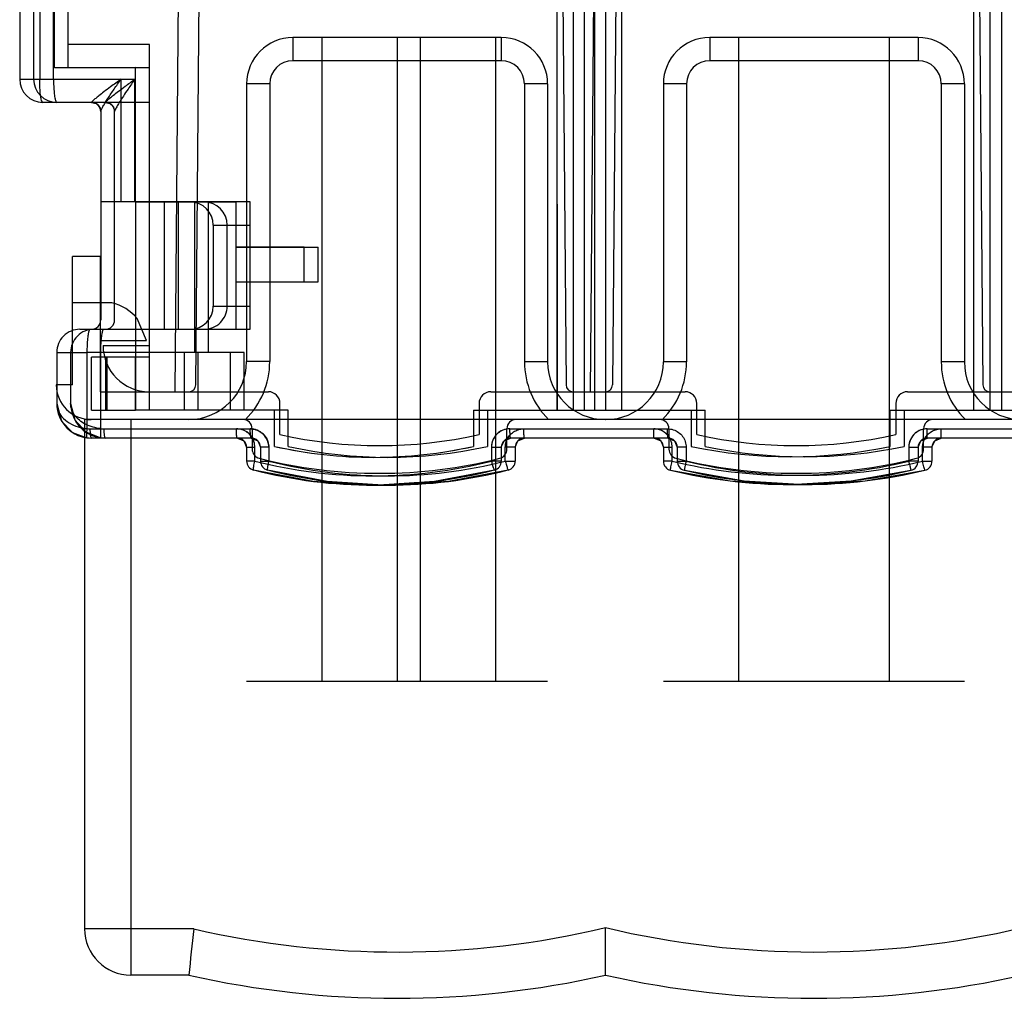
# Model space of a CAD drawing. Header units: millimetres. Extents: x 11.4 to 96.6, y 37.9 to 115.1.
# Tile 1 of 4: x 11.4 to 54, y 37.9 to 80.2. Entities that reach past the tile are written whole.
import ezdxf

# ---------------------------------------------------------------- set-up
doc = ezdxf.new("R2010")
doc.units = ezdxf.units.MM
doc.header["$LTSCALE"] = 9.928745
doc.layers.get('0').update_dxf_attribs({"linetype": 'CONTINUOUS'})
doc.layers.add('INTFCLR_14552', color=7, linetype='CONTINUOUS')
doc.layers.add('INTFCLR_40899', color=7, linetype='CONTINUOUS')

msp = doc.modelspace()

# ---------------------------------------------------------------- linework, layer by layer
at = {"color": 7}
for p, q in [((13.536, 79.131), (13.536, 114.131)), ((18.55, 111.631), (18.136, 64.131)), ((36.086, 64.131), (36.5, 111.631)), ((19.038, 64.431), (19.413, 107.353)), ((34.658, 107.353), (35.033, 64.428)), ((37.413, 107.353), (37.038, 64.428)), ((52.658, 107.353), (53.033, 64.428)), ((17.036, 79.131), (13.536, 79.131)), ((17.036, 66.131), (17.036, 79.131)), ((13.716, 64.431), (13.716, 69.971)), ((14.916, 69.971), (13.716, 69.971)), ((14.916, 69.971), (14.916, 64.131)), ((15.416, 67.971), (13.716, 67.971)), ((16.916, 66.351), (16.506, 67.299)), ((14.916, 66.351), (16.916, 66.351)), ((15.036, 66.131), (17.036, 66.131)), ((13.716, 64.431), (13.016, 64.431)), ((14.916, 64.131), (22.176, 64.131)), ((31.776, 64.131), (40.176, 64.131)), ((49.776, 64.131), (58.176, 64.131)), ((22.676, 62.28), (22.676, 63.631)), ((31.276, 63.631), (31.276, 62.28)), ((40.676, 62.28), (40.676, 63.631)), ((49.276, 63.631), (49.276, 62.28)), ((21.076, 62.931), (14.516, 62.931)), ((21.476, 62.531), (21.476, 61.649)), ((32.476, 61.649), (32.476, 62.531)), ((39.076, 62.931), (32.876, 62.931)), ((39.476, 62.531), (39.476, 61.649)), ((50.476, 61.649), (50.476, 62.531)), ((57.076, 62.931), (50.876, 62.931))]:
    msp.add_line(p, q, dxfattribs=at)
for centre, radius, start, end in [((14.967, 66.022), 2, 39.6738, 77.0278), ((17.036, 66.131), 2, 180, 270), ((14.516, 64.431), 1.5, 180, 270), ((18.738, 64.431), 0.3, 270, 359.5), ((35.333, 64.431), 0.3, 180.5, 270), ((36.738, 64.431), 0.3, 270, 359.5), ((53.333, 64.431), 0.3, 180.5, 270), ((22.176, 63.631), 0.5, 0, 90), ((31.776, 63.631), 0.5, 90, 180), ((40.176, 63.631), 0.5, 0, 90), ((49.776, 63.631), 0.5, 90, 180), ((21.076, 62.531), 0.4, 0, 90), ((32.876, 62.531), 0.4, 90, 180), ((39.076, 62.531), 0.4, 0, 90), ((50.876, 62.531), 0.4, 90, 180), ((26.976, 81.608), 19.8, 257.457, 282.543), ((44.976, 81.608), 19.8, 257.457, 282.543), ((21.876, 61.649), 0.4, 180, 255.6661), ((26.976, 81.608), 21, 255.674, 284.326), ((32.076, 61.649), 0.4, 284.3339, 360), ((39.876, 61.649), 0.4, 180, 255.6661), ((44.976, 81.608), 21, 255.674, 284.326), ((50.076, 61.649), 0.4, 284.3339, 360)]:
    msp.add_arc(centre, radius, start, end, dxfattribs=at)
at = {"layer": 'INTFCLR_14552', "color": 7}
for p, q in [((23.235, 79.431), (23.235, 78.431)), ((32.235, 79.431), (23.235, 79.431)), ((24.485, 79.431), (24.485, 51.631)), ((27.735, 79.431), (27.735, 51.631)), ((28.735, 79.431), (28.735, 51.631)), ((31.985, 79.431), (31.985, 51.631)), ((32.235, 79.431), (32.235, 78.431)), ((41.235, 79.431), (41.235, 78.431)), ((50.235, 79.431), (41.235, 79.431)), ((42.485, 79.431), (42.485, 51.631)), ((48.985, 79.431), (48.985, 51.631)), ((50.235, 79.431), (50.235, 78.431)), ((32.235, 78.431), (23.235, 78.431)), ((50.235, 78.431), (41.235, 78.431)), ((21.235, 77.431), (21.235, 65.431)), ((22.235, 77.431), (21.235, 77.431)), ((22.235, 77.431), (22.235, 65.431)), ((33.235, 77.431), (33.235, 65.421)), ((34.235, 77.431), (33.235, 77.431)), ((34.235, 77.431), (34.235, 65.421)), ((39.235, 77.431), (39.235, 65.421)), ((40.235, 77.431), (39.235, 77.431)), ((40.235, 77.431), (40.235, 65.421)), ((51.235, 77.431), (51.235, 65.421)), ((52.235, 77.431), (51.235, 77.431)), ((52.235, 77.431), (52.235, 65.421)), ((22.235, 65.431), (21.235, 65.431)), ((34.235, 65.421), (33.235, 65.421)), ((40.235, 65.421), (39.235, 65.421)), ((52.235, 65.421), (51.235, 65.421)), ((14.235, 62.931), (14.235, 40.931)), ((95.235, 62.931), (14.235, 62.931)), ((16.235, 62.931), (16.235, 38.931)), ((21.235, 51.631), (34.235, 51.631)), ((39.235, 51.631), (52.235, 51.631)), ((18.96, 40.931), (14.235, 40.931)), ((18.735, 38.931), (16.235, 38.931))]:
    msp.add_line(p, q, dxfattribs=at)
for centre, radius, start, end in [((23.235, 77.431), 2, 90, 180), ((32.235, 77.431), 2, 0, 90), ((41.235, 77.431), 2, 90, 180), ((50.235, 77.431), 2, 0, 90), ((23.235, 77.431), 1, 90.0005, 180), ((32.235, 77.431), 1, 0, 89.9995), ((41.235, 77.431), 1, 90.0005, 180), ((50.235, 77.431), 1, 0, 89.9995), ((18.735, 65.431), 2.5, 270, 360), ((18.735, 65.431), 3.5, 314.4137, 360), ((36.725, 65.421), 3.49, 179.9998, 225.5192), ((36.725, 65.421), 2.49, 180, 270), ((36.745, 65.421), 2.49, 270, 360), ((36.745, 65.421), 3.49, 314.4807, 360), ((54.725, 65.421), 3.49, 179.9998, 225.5192), ((54.725, 65.421), 2.49, 180, 270), ((16.235, 40.931), 2, 180, 270), ((733.456, -40.473), 719.118, 173.500176, 173.660532), ((27.735, 78.931), 39, 256.9972, 283.3424), ((45.735, 78.931), 39, 256.6576, 283.3424), ((27.735, 78.931), 41, 257.3196, 282.6804), ((45.735, 78.931), 41, 257.3196, 282.6804)]:
    msp.add_arc(centre, radius, start, end, dxfattribs=at)
msp.add_open_spline([(36.735, 38.931), (36.735, 38.955), (36.735, 39.052), (36.735, 39.267), (36.735, 39.599), (36.735, 40.01), (36.735, 40.479), (36.735, 40.807), (36.735, 40.984)], degree=3, knots=[0, 0, 0, 0, 0.035028, 0.142338, 0.313412, 0.520743, 0.742379, 1, 1, 1, 1], dxfattribs=at)
at = {"layer": 'INTFCLR_40899', "color": 7}
for p, q in [((35.813, 112.631), (35.813, 63.331)), ((36.259, 112.631), (36.259, 63.331)), ((53.832, 112.631), (53.832, 63.331)), ((35.336, 106.981), (35.336, 63.331)), ((36.736, 106.981), (36.736, 63.331)), ((53.336, 106.981), (53.336, 63.331)), ((34.625, 94.633), (34.646, 63.332)), ((34.636, 94.631), (34.636, 63.331)), ((37.436, 63.331), (37.436, 94.631)), ((52.636, 63.331), (52.636, 94.631)), ((11.436, 81.631), (11.436, 77.631)), ((12.036, 81.631), (12.036, 77.631)), ((12.299, 81.631), (12.299, 77.631)), ((12.299, 81.631), (12.299, 77.631)), ((12.899, 77.631), (12.899, 81.631)), ((12.899, 77.631), (12.899, 81.631)), ((12.936, 78.13), (12.935, 81.13)), ((12.936, 78.131), (12.936, 81.131)), ((13.536, 78.131), (13.536, 81.131)), ((16.434, 78.132), (12.936, 78.13)), ((12.936, 78.131), (17.036, 78.131)), ((16.437, 72.33), (16.434, 78.132)), ((16.436, 72.331), (16.436, 78.131)), ((17.036, 72.331), (17.036, 78.131)), ((11.436, 77.631), (12.299, 77.631)), ((12.299, 77.631), (16.41, 77.631)), ((15.81, 77.631), (15.81, 72.331)), ((15.81, 77.631), (15.81, 72.331)), ((16.41, 72.331), (16.41, 77.631)), ((16.41, 72.331), (16.41, 77.631)), ((17.036, 76.631), (12.435, 76.631)), ((14.936, 76.242), (14.936, 67.231)), ((15.536, 67.231), (15.536, 76.242)), ((15.81, 72.331), (14.936, 72.331)), ((21.386, 72.331), (15.81, 72.331)), ((16.436, 72.331), (16.436, 66.831)), ((17.036, 66.831), (17.036, 72.331)), ((17.686, 66.831), (17.686, 72.331)), ((18.286, 72.331), (18.286, 66.831)), ((18.985, 72.331), (18.985, 65.831)), ((18.986, 72.331), (18.986, 65.831)), ((19.585, 65.831), (19.585, 72.331)), ((19.586, 65.831), (19.586, 72.331)), ((20.786, 70.38), (20.785, 72.331)), ((20.786, 70.381), (20.786, 72.331)), ((21.386, 70.381), (21.386, 72.331)), ((19.796, 71.331), (19.796, 67.831)), ((19.796, 71.331), (21.386, 71.331)), ((20.396, 67.831), (20.396, 71.331)), ((23.718, 70.382), (20.786, 70.38)), ((20.786, 68.881), (20.786, 70.381)), ((20.786, 70.381), (24.319, 70.381)), ((21.386, 68.881), (21.386, 70.381)), ((23.719, 68.882), (23.718, 70.382)), ((23.719, 68.881), (23.719, 70.381)), ((24.319, 68.881), (24.319, 70.381)), ((20.785, 68.88), (24.319, 68.881)), ((20.786, 66.831), (20.785, 68.88)), ((20.786, 66.831), (20.786, 68.881)), ((21.386, 66.831), (21.386, 68.881)), ((19.796, 67.831), (21.386, 67.831)), ((14.036, 66.831), (16.435, 66.83)), ((16.436, 66.831), (16.435, 63.331)), ((16.435, 66.83), (21.386, 66.831)), ((17.036, 63.331), (17.036, 66.831)), ((13.036, 65.831), (13.036, 63.631)), ((13.036, 65.831), (14.34, 65.831)), ((13.636, 65.831), (13.636, 63.631)), ((14.34, 65.831), (14.34, 62.54)), ((21.136, 65.831), (14.34, 65.831)), ((14.34, 65.831), (14.34, 62.54)), ((14.536, 63.331), (14.536, 65.631)), ((17.036, 65.631), (14.536, 65.631)), ((14.94, 62.54), (14.94, 65.831)), ((14.94, 62.54), (14.94, 65.831)), ((15.136, 65.631), (15.136, 63.331)), ((15.196, 65.631), (15.196, 63.331)), ((18.535, 65.83), (18.536, 63.332)), ((18.536, 65.831), (18.536, 63.331)), ((19.136, 65.831), (19.136, 63.331)), ((20.536, 63.33), (20.535, 65.832)), ((20.536, 63.331), (20.536, 65.831)), ((21.136, 63.331), (21.136, 65.831)), ((14.536, 63.331), (16.436, 63.33)), ((19.136, 63.331), (16.436, 63.33)), ((20.536, 63.331), (19.136, 63.331)), ((23.036, 63.331), (20.536, 63.33)), ((22.436, 61.77), (22.435, 63.331)), ((22.436, 61.77), (22.436, 63.331)), ((23.036, 61.77), (23.036, 63.331)), ((31.035, 63.33), (41.036, 63.331)), ((31.035, 63.33), (31.036, 61.77)), ((31.036, 63.331), (31.036, 61.77)), ((31.636, 63.331), (31.636, 61.77)), ((40.436, 63.331), (40.436, 61.77)), ((41.036, 61.77), (41.036, 63.331)), ((49.036, 63.331), (59.036, 63.331)), ((49.036, 61.77), (49.036, 63.331)), ((49.636, 63.331), (49.636, 61.77)), ((14.484, 62.531), (21.392, 62.531)), ((32.608, 62.531), (39.416, 62.531)), ((50.631, 62.531), (57.44, 62.531)), ((21.436, 62.131), (14.535, 62.131)), ((39.436, 62.131), (32.636, 62.131)), ((57.436, 62.131), (50.636, 62.131)), ((21.236, 61.731), (21.236, 61.139)), ((21.236, 61.731), (21.593, 61.731)), ((21.593, 61.139), (21.593, 61.731)), ((21.593, 61.139), (21.593, 61.731)), ((21.836, 61.731), (21.836, 61.139)), ((22.193, 61.731), (21.836, 61.731)), ((22.193, 61.731), (22.193, 61.139)), ((22.193, 61.731), (22.193, 61.139)), ((31.807, 61.731), (31.807, 61.139)), ((31.807, 61.731), (32.236, 61.731)), ((31.807, 61.731), (31.807, 61.139)), ((32.236, 61.731), (32.236, 61.139)), ((32.407, 61.139), (32.407, 61.731)), ((32.836, 61.731), (32.407, 61.731)), ((32.407, 61.139), (32.407, 61.731)), ((32.836, 61.731), (32.836, 61.139)), ((39.236, 61.731), (39.236, 61.13)), ((39.236, 61.731), (39.617, 61.731)), ((39.617, 61.13), (39.617, 61.731)), ((39.617, 61.13), (39.617, 61.731)), ((39.836, 61.731), (39.836, 61.13)), ((40.217, 61.731), (39.836, 61.731)), ((40.217, 61.731), (40.217, 61.13)), ((40.217, 61.731), (40.217, 61.13)), ((49.83, 61.731), (50.236, 61.731)), ((49.83, 61.731), (49.83, 61.13)), ((49.83, 61.731), (49.83, 61.13)), ((50.236, 61.731), (50.236, 61.13)), ((50.836, 61.731), (50.43, 61.731)), ((50.43, 61.13), (50.43, 61.731)), ((50.43, 61.13), (50.43, 61.731)), ((50.836, 61.731), (50.836, 61.13)), ((21.594, 61.139), (21.236, 61.139)), ((21.836, 61.139), (22.193, 61.139)), ((32.236, 61.139), (31.807, 61.139)), ((32.407, 61.139), (32.836, 61.139)), ((39.617, 61.13), (39.236, 61.13)), ((39.836, 61.13), (40.217, 61.13)), ((50.236, 61.13), (49.83, 61.13)), ((50.43, 61.13), (50.836, 61.13))]:
    msp.add_line(p, q, dxfattribs=at)
for points in [[(14.536, 76.631), (14.735, 76.577), (14.882, 76.432), (14.936, 76.231)], [(15.136, 76.631), (15.335, 76.578), (15.482, 76.432), (15.535, 76.231)], [(13.036, 63.631), (13.244, 62.867), (13.722, 62.371), (14.34, 62.144)], [(13.636, 63.63), (13.816, 62.917), (14.289, 62.393), (14.941, 62.144)], [(14.34, 62.144), (14.438, 62.134), (14.536, 62.131)], [(14.94, 62.144), (15.038, 62.134), (15.136, 62.131)], [(20.836, 62.131), (21.12, 62.012), (21.236, 61.731)], [(21.436, 62.131), (21.72, 62.012), (21.836, 61.731)], [(32.236, 61.731), (32.352, 62.013), (32.636, 62.131)], [(32.836, 61.731), (32.952, 62.013), (33.236, 62.131)], [(38.836, 62.131), (39.118, 62.014), (39.236, 61.731)], [(39.436, 62.131), (39.719, 62.013), (39.836, 61.731)], [(50.236, 61.731), (50.353, 62.014), (50.636, 62.131)], [(50.836, 61.731), (50.953, 62.014), (51.236, 62.131)], [(21.536, 60.752), (24.117, 60.262), (26.736, 60.098)], [(22.136, 60.752), (24.717, 60.262), (27.336, 60.098)], [(26.736, 60.098), (29.356, 60.262), (31.935, 60.752)], [(27.336, 60.098), (29.956, 60.262), (32.535, 60.752)], [(39.542, 60.741), (42.121, 60.28), (44.736, 60.125)], [(40.142, 60.741), (42.721, 60.28), (45.336, 60.125)], [(44.736, 60.125), (47.351, 60.28), (49.929, 60.741)], [(45.336, 60.125), (47.951, 60.28), (50.529, 60.741)]]:
    msp.add_lwpolyline(points, dxfattribs=at)
for centre, radius, start, end in [((12.436, 77.631), 1, 180, 270), ((13.036, 77.631), 1, 180, 270), ((14.536, 76.231), 0.4, 359.9895, 90.0081), ((15.136, 76.231), 0.4, 0, 90), ((14.536, 67.231), 0.4, 269.9895, 0.0081), ((15.136, 67.231), 0.4, 270.0463, 0.0096), ((14.036, 65.831), 1, 89.9998, 180), ((14.636, 65.831), 1, 89.9991, 180), ((14.536, 63.631), 1.5, 180, 270), ((15.136, 63.631), 1.5, 180, 270), ((14.484, 63.637), 1.106, 262.5422, 269.9811), ((14.484, 63.634), 1.103, 262.5391, 269.9988), ((15.084, 63.64), 1.11, 262.5539, 269.9707), ((15.084, 63.634), 1.103, 262.5454, 270.0028), ((20.793, 61.73), 0.801, 0.0415, 90.0389), ((21.393, 61.73), 0.8, 0.0329, 90.0477), ((32.607, 61.731), 0.8, 89.9402, 179.9774), ((20.836, 61.731), 0.4, 0, 90), ((21.436, 61.731), 0.4, 0, 90), ((32.636, 61.731), 0.4, 90, 180), ((33.236, 61.731), 0.4, 90, 180), ((38.836, 61.731), 0.4, 0, 90), ((39.436, 61.731), 0.4, 0, 90), ((50.636, 61.731), 0.4, 90, 180), ((51.236, 61.731), 0.4, 90, 180), ((26.736, 81.098), 19.8, 257.457, 282.543), ((26.729, 81.05), 19.752, 257.4456, 270.0177), ((27.336, 81.098), 19.8, 257.457, 282.543), ((26.733, 81.133), 19.835, 270.0077, 282.5302), ((44.736, 82.325), 21, 258.1844, 281.8156), ((45.336, 82.325), 21, 258.1844, 281.8156), ((21.636, 61.139), 0.4, 180, 255.659), ((26.7, 81.151), 20.653, 255.6844, 284.3156), ((22.236, 61.139), 0.4, 179.9991, 255.6663), ((27.3, 81.151), 20.653, 255.6844, 284.3156), ((31.836, 61.139), 0.4, 284.3338, 0.0011), ((32.436, 61.139), 0.4, 284.3363, 360), ((39.636, 61.13), 0.4, 180, 256.4674), ((44.724, 82.382), 21.856, 256.4879, 283.5121), ((40.236, 61.13), 0.4, 179.999, 256.4707), ((45.324, 82.382), 21.856, 256.4879, 283.5121), ((49.836, 61.13), 0.4, 283.5294, 0.001), ((50.436, 61.13), 0.4, 283.5304, 360), ((26.736, 81.098), 21, 255.6661, 284.3339), ((27.336, 81.098), 21, 255.6661, 284.3339), ((44.736, 82.325), 22.2, 256.4706, 283.5294), ((45.336, 82.325), 22.2, 256.4706, 283.5294)]:
    msp.add_arc(centre, radius, start, end, dxfattribs=at)
for centre, major_axis, start_param, end_param in [((18.796, 71.331), (1, 0), 0, 1.570796), ((19.396, 71.331), (0, 1), -1.570796, 0), ((18.796, 67.831), (1, 0), -1.570796, 0), ((19.396, 67.831), (0, 1), -3.141593, -1.570796)]:
    msp.add_ellipse(centre, major_axis=major_axis, ratio=1, start_param=start_param, end_param=end_param, dxfattribs=at)
for points, knots in [([(12.339, 76.924), (12.329, 76.993), (12.315, 77.142), (12.302, 77.378), (12.299, 77.545), (12.299, 77.631)], [0, 0, 0, 0, 0.293851, 0.634724, 1, 1, 1, 1]), ([(12.899, 77.631), (12.899, 77.531), (12.903, 77.337), (12.919, 77.071), (12.949, 76.845), (12.976, 76.716), (13.014, 76.631), (13.036, 76.631)], [0, 0, 0, 0, 0.293328, 0.566539, 0.788859, 0.935983, 1, 1, 1, 1]), ([(15.81, 77.631), (15.658, 77.522), (15.411, 77.34), (15.093, 77.102), (14.88, 76.937), (14.721, 76.809), (14.615, 76.718), (14.557, 76.661), (14.542, 76.639)], [0, 0, 0, 0, 0.349416, 0.569484, 0.740036, 0.850385, 0.950023, 1, 1, 1, 1]), ([(14.936, 76.242), (14.936, 76.247), (14.937, 76.257), (14.946, 76.283), (14.964, 76.325), (14.994, 76.384), (15.033, 76.454), (15.078, 76.533), (15.15, 76.65), (15.249, 76.807), (15.378, 77.004), (15.516, 77.209), (15.661, 77.419), (15.76, 77.56), (15.81, 77.631)], [0, 0, 0, 0, 0.007945, 0.018991, 0.049837, 0.090902, 0.14021, 0.195905, 0.25686, 0.390739, 0.535018, 0.686171, 0.841711, 1, 1, 1, 1]), ([(15.142, 76.639), (15.148, 76.662), (15.222, 76.715), (15.327, 76.818), (15.503, 76.954), (15.724, 77.126), (16.034, 77.357), (16.269, 77.53), (16.41, 77.631)], [0, 0, 0, 0, 0.045211, 0.153322, 0.282901, 0.454991, 0.677501, 1, 1, 1, 1]), ([(16.41, 77.631), (16.311, 77.489), (16.142, 77.248), (15.925, 76.926), (15.771, 76.685), (15.65, 76.49), (15.578, 76.351), (15.536, 76.269), (15.536, 76.242)], [0, 0, 0, 0, 0.316412, 0.535919, 0.708301, 0.839239, 0.951493, 1, 1, 1, 1]), ([(12.436, 76.631), (12.419, 76.631), (12.386, 76.686), (12.362, 76.78), (12.346, 76.87), (12.339, 76.924)], [0, 0, 0, 0, 0.155597, 0.488777, 1, 1, 1, 1]), ([(14.535, 76.631), (14.537, 76.631), (14.54, 76.634), (14.541, 76.637), (14.542, 76.639)], [0, 0, 0, 0, 0.35902, 1, 1, 1, 1]), ([(14.542, 76.639), (14.592, 76.638), (14.694, 76.615), (14.829, 76.529), (14.913, 76.394), (14.936, 76.292), (14.936, 76.242)], [0, 0, 0, 0, 0.243478, 0.501314, 0.758313, 1, 1, 1, 1]), ([(15.142, 76.639), (15.141, 76.637), (15.14, 76.634), (15.137, 76.631), (15.135, 76.631)], [0, 0, 0, 0, 0.640697, 1, 1, 1, 1]), ([(15.536, 76.242), (15.536, 76.292), (15.513, 76.394), (15.429, 76.529), (15.294, 76.615), (15.192, 76.638), (15.142, 76.639)], [0, 0, 0, 0, 0.24169, 0.49869, 0.756526, 1, 1, 1, 1]), ([(16.437, 72.33), (16.722, 72.33), (17.29, 72.331), (18.139, 72.331), (18.704, 72.331), (18.985, 72.331)], [0, 0, 0, 0, 0.335253, 0.668452, 1, 1, 1, 1]), ([(18.985, 72.331), (19.184, 72.331), (19.583, 72.33), (20.183, 72.331), (20.584, 72.331), (20.785, 72.331)], [0, 0, 0, 0, 0.331369, 0.66483, 1, 1, 1, 1]), ([(14.471, 66.831), (14.45, 66.831), (14.415, 66.749), (14.39, 66.627), (14.361, 66.408), (14.345, 66.139), (14.34, 65.937), (14.34, 65.831)], [0, 0, 0, 0, 0.061671, 0.198536, 0.41132, 0.686954, 1, 1, 1, 1]), ([(14.94, 65.831), (14.94, 65.934), (14.944, 66.127), (14.96, 66.391), (14.987, 66.614), (15.013, 66.741), (15.048, 66.831), (15.071, 66.831)], [0, 0, 0, 0, 0.30172, 0.566607, 0.78523, 0.934445, 1, 1, 1, 1]), ([(16.435, 66.83), (16.435, 66.566), (16.436, 66.167), (16.436, 65.767), (16.436, 65.631)], [0, 0, 0, 0, 0.659575, 1, 1, 1, 1]), ([(16.436, 63.33), (16.436, 63.558), (16.436, 64.144), (16.435, 64.911), (16.435, 65.449), (16.435, 65.631)], [0, 0, 0, 0, 0.297546, 0.763273, 1, 1, 1, 1]), ([(13.036, 63.631), (13.036, 63.521), (13.081, 63.309), (13.27, 63.011), (13.568, 62.767), (13.946, 62.606), (14.211, 62.55), (14.34, 62.54)], [0, 0, 0, 0, 0.178126, 0.339827, 0.564215, 0.789847, 1, 1, 1, 1]), ([(14.94, 62.54), (14.827, 62.55), (14.599, 62.593), (14.285, 62.712), (14.01, 62.887), (13.808, 63.098), (13.67, 63.349), (13.636, 63.531), (13.636, 63.631)], [0, 0, 0, 0, 0.184539, 0.3726, 0.541315, 0.706909, 0.83899, 1, 1, 1, 1]), ([(14.34, 62.54), (14.334, 62.492), (14.327, 62.42), (14.321, 62.328), (14.319, 62.267), (14.32, 62.216), (14.324, 62.183), (14.328, 62.163), (14.332, 62.152), (14.337, 62.144), (14.34, 62.144)], [0, 0, 0, 0, 0.362748, 0.537797, 0.692809, 0.817888, 0.910429, 0.944383, 0.970222, 1, 1, 1, 1]), ([(14.536, 62.131), (14.531, 62.131), (14.526, 62.138), (14.521, 62.149), (14.513, 62.168), (14.506, 62.202), (14.498, 62.252), (14.492, 62.314), (14.486, 62.408), (14.484, 62.481), (14.484, 62.531)], [0, 0, 0, 0, 0.029654, 0.055444, 0.08936, 0.181888, 0.307094, 0.4624, 0.637724, 1, 1, 1, 1]), ([(14.941, 62.54), (14.934, 62.492), (14.927, 62.42), (14.921, 62.327), (14.919, 62.266), (14.92, 62.216), (14.924, 62.183), (14.928, 62.163), (14.932, 62.152), (14.937, 62.144), (14.94, 62.144)], [0, 0, 0, 0, 0.363595, 0.538795, 0.693759, 0.818604, 0.910828, 0.944632, 0.970346, 1, 1, 1, 1]), ([(15.136, 62.131), (15.131, 62.131), (15.126, 62.138), (15.121, 62.149), (15.113, 62.168), (15.106, 62.202), (15.098, 62.252), (15.092, 62.314), (15.086, 62.408), (15.084, 62.481), (15.084, 62.531)], [0, 0, 0, 0, 0.029654, 0.055444, 0.08936, 0.181887, 0.307092, 0.462397, 0.637721, 1, 1, 1, 1]), ([(20.836, 62.131), (20.834, 62.131), (20.831, 62.133), (20.825, 62.143), (20.818, 62.165), (20.81, 62.202), (20.804, 62.252), (20.799, 62.314), (20.794, 62.408), (20.792, 62.481), (20.792, 62.531)], [0, 0, 0, 0, 0.010714, 0.027799, 0.086288, 0.178472, 0.303859, 0.459734, 0.635862, 1, 1, 1, 1]), ([(21.593, 61.731), (21.592, 61.814), (21.566, 61.981), (21.451, 62.208), (21.271, 62.389), (21.043, 62.504), (20.875, 62.53), (20.792, 62.531)], [0, 0, 0, 0, 0.199179, 0.399248, 0.599408, 0.799742, 1, 1, 1, 1]), ([(21.436, 62.131), (21.434, 62.131), (21.431, 62.133), (21.425, 62.143), (21.418, 62.165), (21.41, 62.202), (21.404, 62.252), (21.399, 62.314), (21.394, 62.408), (21.392, 62.481), (21.392, 62.531)], [0, 0, 0, 0, 0.010714, 0.027799, 0.086288, 0.178472, 0.303859, 0.459734, 0.635862, 1, 1, 1, 1]), ([(21.392, 62.531), (21.475, 62.53), (21.644, 62.504), (21.871, 62.388), (22.051, 62.208), (22.166, 61.981), (22.192, 61.814), (22.193, 61.731)], [0, 0, 0, 0, 0.200605, 0.401141, 0.601327, 0.801221, 1, 1, 1, 1]), ([(32.608, 62.531), (32.524, 62.53), (32.356, 62.503), (32.128, 62.388), (31.948, 62.208), (31.834, 61.981), (31.808, 61.814), (31.807, 61.731)], [0, 0, 0, 0, 0.200245, 0.400763, 0.600948, 0.800924, 1, 1, 1, 1]), ([(32.407, 61.731), (32.407, 61.817), (32.438, 62.002), (32.567, 62.235), (32.753, 62.402), (32.965, 62.506), (33.124, 62.531), (33.208, 62.531)], [0, 0, 0, 0, 0.2068, 0.441237, 0.624021, 0.798596, 1, 1, 1, 1]), ([(32.636, 62.131), (32.634, 62.131), (32.632, 62.134), (32.63, 62.139), (32.627, 62.148), (32.624, 62.168), (32.62, 62.201), (32.615, 62.251), (32.612, 62.312), (32.61, 62.382), (32.608, 62.456), (32.608, 62.506), (32.608, 62.531)], [0, 0, 0, 0, 0.007661, 0.022699, 0.046224, 0.078417, 0.16882, 0.293638, 0.450415, 0.628715, 0.816072, 1, 1, 1, 1]), ([(33.236, 62.131), (33.234, 62.131), (33.232, 62.134), (33.23, 62.139), (33.227, 62.148), (33.224, 62.168), (33.22, 62.201), (33.215, 62.251), (33.212, 62.312), (33.21, 62.382), (33.208, 62.456), (33.208, 62.506), (33.208, 62.531)], [0, 0, 0, 0, 0.007662, 0.0227, 0.046225, 0.078418, 0.168821, 0.293639, 0.450416, 0.628715, 0.816072, 1, 1, 1, 1]), ([(38.836, 62.131), (38.835, 62.131), (38.833, 62.134), (38.832, 62.139), (38.83, 62.149), (38.828, 62.162), (38.826, 62.179), (38.824, 62.208), (38.821, 62.252), (38.819, 62.314), (38.817, 62.384), (38.816, 62.457), (38.816, 62.506), (38.816, 62.531)], [0, 0, 0, 0, 0.006475, 0.021281, 0.045033, 0.077723, 0.119253, 0.169498, 0.295591, 0.453015, 0.631206, 0.817695, 1, 1, 1, 1]), ([(39.617, 61.731), (39.617, 61.818), (39.589, 61.989), (39.47, 62.216), (39.291, 62.39), (39.068, 62.504), (38.901, 62.531), (38.816, 62.531)], [0, 0, 0, 0, 0.207587, 0.406985, 0.604896, 0.794937, 1, 1, 1, 1]), ([(39.617, 61.731), (39.616, 61.814), (39.59, 61.982), (39.475, 62.209), (39.294, 62.389), (39.067, 62.504), (38.899, 62.53), (38.816, 62.531)], [0, 0, 0, 0, 0.199784, 0.399904, 0.599879, 0.799996, 1, 1, 1, 1]), ([(39.436, 62.131), (39.435, 62.131), (39.433, 62.134), (39.432, 62.139), (39.43, 62.149), (39.428, 62.162), (39.426, 62.179), (39.424, 62.208), (39.421, 62.252), (39.419, 62.314), (39.417, 62.384), (39.416, 62.457), (39.416, 62.506), (39.416, 62.531)], [0, 0, 0, 0, 0.006475, 0.021281, 0.045033, 0.077723, 0.119253, 0.169498, 0.295592, 0.453015, 0.631207, 0.817695, 1, 1, 1, 1]), ([(39.416, 62.531), (39.499, 62.53), (39.668, 62.504), (39.895, 62.389), (40.075, 62.208), (40.19, 61.982), (40.216, 61.814), (40.217, 61.731)], [0, 0, 0, 0, 0.20046, 0.400797, 0.600749, 0.800623, 1, 1, 1, 1]), ([(50.631, 62.531), (50.537, 62.531), (50.348, 62.497), (50.083, 62.341), (49.881, 62.077), (49.831, 61.846), (49.83, 61.731)], [0, 0, 0, 0, 0.226273, 0.450995, 0.72435, 1, 1, 1, 1]), ([(50.631, 62.531), (50.548, 62.53), (50.38, 62.503), (50.153, 62.388), (49.973, 62.208), (49.858, 61.981), (49.831, 61.814), (49.83, 61.731)], [0, 0, 0, 0, 0.199803, 0.400363, 0.60082, 0.801016, 1, 1, 1, 1]), ([(50.43, 61.731), (50.43, 61.794), (50.446, 61.922), (50.516, 62.109), (50.633, 62.276), (50.794, 62.411), (50.995, 62.506), (51.149, 62.531), (51.231, 62.531)], [0, 0, 0, 0, 0.151071, 0.305533, 0.472986, 0.634155, 0.803066, 1, 1, 1, 1]), ([(50.43, 61.731), (50.431, 61.815), (50.457, 61.983), (50.573, 62.209), (50.753, 62.388), (50.979, 62.504), (51.148, 62.53), (51.231, 62.531)], [0, 0, 0, 0, 0.200663, 0.400345, 0.599714, 0.799376, 1, 1, 1, 1]), ([(50.636, 62.131), (50.635, 62.131), (50.635, 62.132), (50.635, 62.133), (50.635, 62.135), (50.635, 62.139), (50.635, 62.143), (50.634, 62.15), (50.634, 62.162), (50.634, 62.178), (50.633, 62.198), (50.633, 62.222), (50.632, 62.26), (50.632, 62.314), (50.632, 62.384), (50.631, 62.457), (50.631, 62.506), (50.631, 62.531)], [0, 0, 0, 0, 0.001268, 0.004835, 0.010729, 0.018939, 0.029449, 0.042245, 0.074628, 0.115954, 0.16609, 0.224903, 0.292258, 0.450145, 0.629105, 0.816577, 1, 1, 1, 1]), ([(51.236, 62.131), (51.235, 62.131), (51.235, 62.132), (51.235, 62.133), (51.235, 62.135), (51.235, 62.139), (51.235, 62.143), (51.234, 62.15), (51.234, 62.162), (51.234, 62.178), (51.233, 62.198), (51.233, 62.222), (51.232, 62.26), (51.232, 62.314), (51.232, 62.384), (51.231, 62.457), (51.231, 62.506), (51.231, 62.531)], [0, 0, 0, 0, 0.001268, 0.004835, 0.010729, 0.018939, 0.029449, 0.042245, 0.074628, 0.115953, 0.16609, 0.224903, 0.292258, 0.450144, 0.629104, 0.816577, 1, 1, 1, 1]), ([(21.53, 60.765), (21.525, 60.782), (21.533, 60.831), (21.543, 60.915), (21.565, 61.022), (21.584, 61.098), (21.594, 61.139)], [0, 0, 0, 0, 0.143468, 0.375578, 0.670356, 1, 1, 1, 1]), ([(22.137, 60.869), (22.134, 60.848), (22.13, 60.812), (22.128, 60.778), (22.131, 60.753), (22.136, 60.752)], [0, 0, 0, 0, 0.523048, 0.85846, 1, 1, 1, 1]), ([(22.193, 61.139), (22.185, 61.106), (22.17, 61.043), (22.151, 60.953), (22.141, 60.895), (22.137, 60.869)], [0, 0, 0, 0, 0.36703, 0.70786, 1, 1, 1, 1]), ([(31.807, 61.139), (31.815, 61.105), (31.832, 61.04), (31.858, 60.948), (31.877, 60.889), (31.886, 60.863)], [0, 0, 0, 0, 0.364648, 0.705991, 1, 1, 1, 1]), ([(31.886, 60.863), (31.892, 60.842), (31.904, 60.805), (31.919, 60.775), (31.929, 60.75), (31.935, 60.752)], [0, 0, 0, 0, 0.532583, 0.87129, 1, 1, 1, 1]), ([(32.407, 61.139), (32.416, 61.113), (32.429, 61.051), (32.453, 60.962), (32.48, 60.877), (32.502, 60.811), (32.519, 60.775), (32.524, 60.761)], [0, 0, 0, 0, 0.211597, 0.474387, 0.698854, 0.887997, 1, 1, 1, 1]), ([(39.541, 60.752), (39.538, 60.769), (39.552, 60.816), (39.564, 60.899), (39.588, 61.008), (39.608, 61.088), (39.617, 61.13)], [0, 0, 0, 0, 0.134102, 0.363216, 0.662223, 1, 1, 1, 1]), ([(40.157, 60.857), (40.153, 60.836), (40.144, 60.8), (40.144, 60.769), (40.137, 60.743), (40.142, 60.741)], [0, 0, 0, 0, 0.538425, 0.878165, 1, 1, 1, 1]), ([(40.217, 61.13), (40.209, 61.097), (40.194, 61.033), (40.174, 60.942), (40.162, 60.884), (40.157, 60.857)], [0, 0, 0, 0, 0.36652, 0.707581, 1, 1, 1, 1]), ([(49.83, 61.13), (49.838, 61.097), (49.854, 61.032), (49.877, 60.94), (49.891, 60.882), (49.898, 60.855)], [0, 0, 0, 0, 0.365772, 0.706992, 1, 1, 1, 1]), ([(49.898, 60.855), (49.903, 60.834), (49.91, 60.796), (49.926, 60.77), (49.925, 60.74), (49.929, 60.741)], [0, 0, 0, 0, 0.542134, 0.88325, 1, 1, 1, 1]), ([(50.525, 60.751), (50.523, 60.768), (50.506, 60.813), (50.488, 60.897), (50.46, 61.007), (50.44, 61.087), (50.43, 61.13)], [0, 0, 0, 0, 0.131947, 0.361005, 0.661664, 1, 1, 1, 1]), ([(21.536, 60.752), (21.534, 60.752), (21.531, 60.758), (21.531, 60.763), (21.531, 60.765)], [0, 0, 0, 0, 0.543428, 1, 1, 1, 1]), ([(32.535, 60.752), (32.532, 60.751), (32.528, 60.755), (32.525, 60.759), (32.524, 60.761)], [0, 0, 0, 0, 0.496812, 1, 1, 1, 1]), ([(39.542, 60.741), (39.54, 60.742), (39.541, 60.747), (39.541, 60.75), (39.541, 60.752)], [0, 0, 0, 0, 0.476579, 1, 1, 1, 1]), ([(50.529, 60.741), (50.528, 60.741), (50.528, 60.748), (50.524, 60.749), (50.522, 60.75)], [0, 0, 0, 0, 0.424531, 1, 1, 1, 1])]:
    msp.add_open_spline(points, degree=3, knots=knots, dxfattribs=at)

doc.saveas('drawing.dxf')
